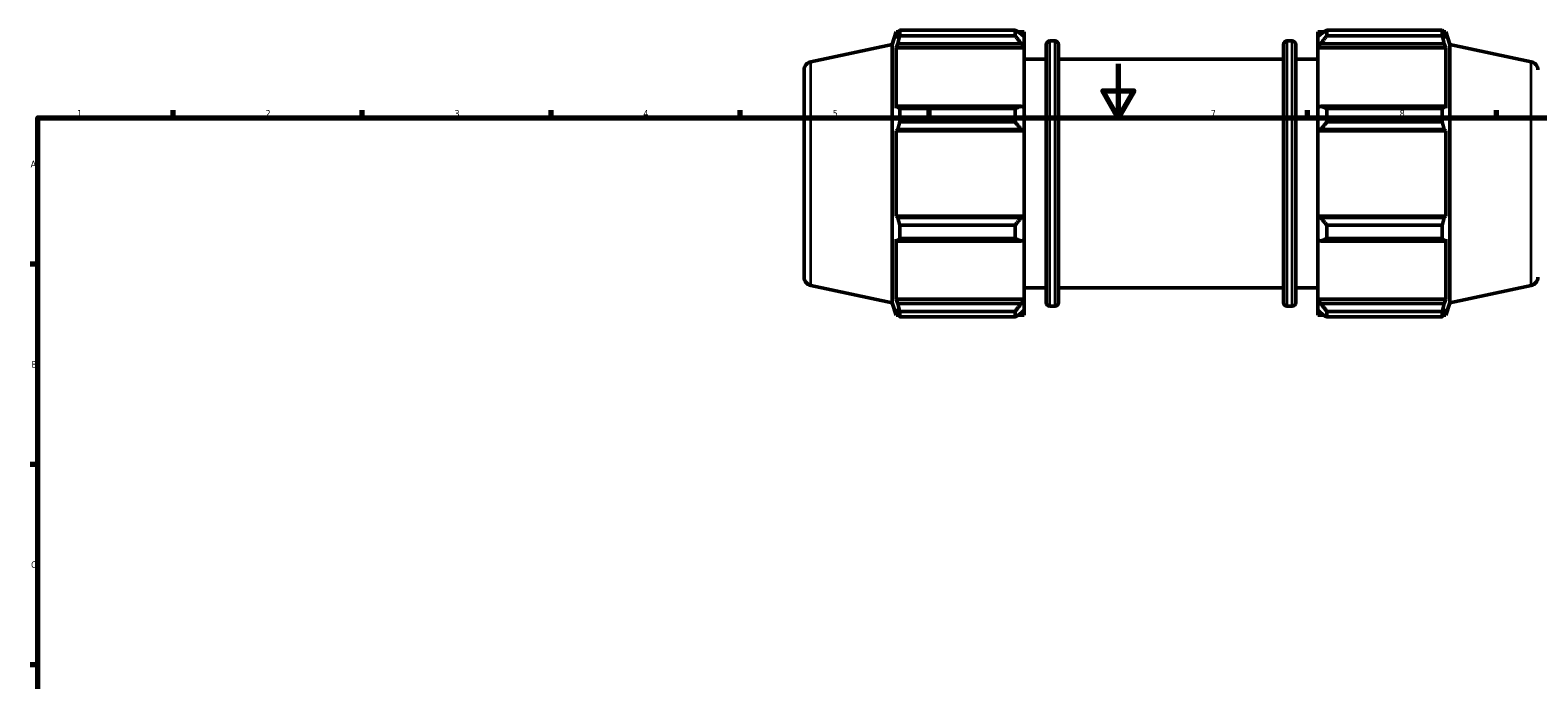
# Model space of a CAD drawing. Header units: millimetres. Extents: x 0 to 931, y 0 to 963.
# Tile 3 of 6: x 17 to 576, y 366 to 607. Entities that reach past the tile are written whole.
import ezdxf

# ---------------------------------------------------------------- set-up
doc = ezdxf.new("R2010")
doc.units = ezdxf.units.MM
for name, color, linetype, lineweight in [('Border (ISO)', 7, 'Continuous', 70), ('Visible (ISO)', 7, 'Continuous', 50), ('Visible Narrow (ISO)', 7, 'Continuous', 35)]:
    doc.layers.add(name, color=color, linetype=linetype, lineweight=lineweight)
doc.styles.add('Note Text (ISO)', font='tahoma.ttf')

# ---------------------------------------------------------------- blocks, each defined once
blk = doc.blocks.new('Borders Default Border')
at = {"layer": 'Border (ISO)'}
for p, q in [((70.08, 574), (70.08, 576.9)), ((140.17, 574), (140.17, 576.9)), ((210.25, 574), (210.25, 576.9)), ((280.33, 574), (280.33, 576.9)), ((350.42, 574), (350.42, 576.9)), ((490.58, 574), (490.58, 576.9)), ((560.67, 574), (560.67, 576.9)), ((20, 519.75), (17.1, 519.75)), ((20, 445.5), (17.1, 445.5)), ((20, 371.25), (17.1, 371.25))]:
    blk.add_line(p, q, dxfattribs=at)
at = {"layer": 'Border (ISO)', "flags": 128}
for points in [[(420.5, 594), (420.5, 574), (414.73, 584), (426.27, 584), (420.5, 574)], [(20, 20), (20, 574), (821, 574), (821, 20), (20, 20)]]:
    blk.add_lwpolyline(points, dxfattribs=at)
at = {"layer": 'Border (ISO)', "color": 232, "true_color": 0xca0064, "char_height": 2.5, "attachment_point": 7, "style": 'Note Text (ISO)'}
for s, insert in [('1', (34.48, 574.4)), ('2', (104.37, 574.4)), ('3', (174.43, 574.35)), ('4', (244.42, 574.4)), ('5', (314.64, 574.35)), ('6', (384.66, 574.35)), ('7', (454.77, 574.4)), ('8', (524.81, 574.34)), ('A', (17.29, 555.62)), ('B', (17.59, 481.37)), ('C', (17.43, 407.08))]:
    blk.add_mtext(s, dxfattribs=dict(at, insert=insert))

msp = doc.modelspace()

# ---------------------------------------------------------------- linework, layer by layer
at = {"layer": 'Visible (ISO)'}
for p, q in [((336.671, 601.228), (338.184, 605.886)), ((338.184, 605.886), (338.184, 603.454)), ((338.184, 605.886), (339.15, 605.886)), ((338.735, 605.07), (338.184, 603.454)), ((339.469, 604.46), (339.469, 606.503)), ((339.469, 606.503), (382.241, 606.503)), ((382.241, 604.46), (339.469, 604.46)), ((382.241, 604.46), (382.241, 606.503)), ((383.226, 605.886), (385.631, 605.886)), ((385.631, 603.993), (384.501, 605.07)), ((385.631, 603.993), (385.631, 605.886)), ((385.631, 603.993), (385.631, 600.45)), ((494.431, 605.886), (494.431, 603.993)), ((494.431, 605.886), (496.837, 605.886)), ((495.561, 605.07), (494.431, 603.993)), ((494.431, 600.45), (494.431, 603.993)), ((497.821, 606.503), (497.821, 604.46)), ((497.821, 606.503), (540.593, 606.503)), ((540.593, 604.46), (497.821, 604.46)), ((540.593, 604.46), (540.593, 606.503)), ((540.913, 605.886), (541.878, 605.886)), ((541.878, 603.454), (541.327, 605.07)), ((541.878, 603.454), (541.878, 605.886)), ((543.391, 601.228), (541.878, 605.886)), ((306.526, 594.821), (336.671, 601.228)), ((336.671, 505.453), (336.671, 601.228)), ((338.184, 599.949), (338.735, 601.452)), ((385.631, 599.949), (338.184, 599.949)), ((338.184, 599.949), (338.184, 577.603)), ((338.735, 601.452), (384.501, 601.452)), ((384.501, 601.452), (385.631, 600.45)), ((385.631, 600.45), (385.631, 599.949)), ((385.631, 577.864), (385.631, 599.949)), ((393.791, 505.446), (393.791, 601.236)), ((395.051, 602.496), (397.065, 602.496)), ((398.325, 601.236), (398.325, 505.446)), ((481.738, 505.446), (481.738, 601.236)), ((482.998, 602.496), (485.011, 602.496)), ((486.271, 601.236), (486.271, 505.446)), ((494.431, 600.45), (495.561, 601.452)), ((494.431, 599.949), (494.431, 600.45)), ((494.431, 599.949), (494.431, 577.864)), ((494.431, 599.949), (541.878, 599.949)), ((495.561, 601.452), (541.327, 601.452)), ((541.327, 601.452), (541.878, 599.949)), ((541.878, 577.603), (541.878, 599.949)), ((543.391, 505.453), (543.391, 601.228)), ((573.536, 594.821), (543.391, 601.228)), ((385.631, 595.716), (393.791, 595.716)), ((398.325, 595.716), (481.738, 595.716)), ((486.271, 595.716), (494.431, 595.716)), ((304.031, 591.74), (304.031, 514.941)), ((338.735, 578.386), (338.184, 577.603)), ((384.501, 578.386), (338.735, 578.386)), ((339.469, 572.472), (339.469, 577.404)), ((339.469, 577.404), (382.241, 577.404)), ((382.241, 572.472), (382.241, 577.404)), ((385.631, 577.864), (384.501, 578.386)), ((385.631, 577.864), (385.631, 569.311)), ((495.561, 578.386), (494.431, 577.864)), ((494.431, 569.311), (494.431, 577.864)), ((541.327, 578.386), (495.561, 578.386)), ((497.821, 577.404), (497.821, 572.472)), ((497.821, 577.404), (540.593, 577.404)), ((540.593, 572.472), (540.593, 577.404)), ((541.878, 577.603), (541.327, 578.386)), ((382.241, 572.472), (339.469, 572.472)), ((540.593, 572.472), (497.821, 572.472)), ((338.184, 569.141), (338.735, 569.651)), ((385.631, 569.141), (338.184, 569.141)), ((338.184, 569.141), (338.184, 537.54)), ((338.735, 569.651), (384.501, 569.651)), ((384.501, 569.651), (385.631, 569.311)), ((385.631, 569.311), (385.631, 569.141)), ((385.631, 537.54), (385.631, 569.141)), ((494.431, 569.311), (495.561, 569.651)), ((494.431, 569.141), (494.431, 569.311)), ((494.431, 569.141), (494.431, 537.54)), ((494.431, 569.141), (541.878, 569.141)), ((495.561, 569.651), (541.327, 569.651)), ((541.327, 569.651), (541.878, 569.141)), ((541.878, 537.54), (541.878, 569.141)), ((338.735, 537.03), (338.184, 537.54)), ((385.631, 537.54), (338.184, 537.54)), ((384.501, 537.03), (338.735, 537.03)), ((385.631, 537.37), (384.501, 537.03)), ((385.631, 537.54), (385.631, 537.37)), ((385.631, 537.37), (385.631, 528.817)), ((494.431, 537.37), (494.431, 537.54)), ((494.431, 537.54), (541.878, 537.54)), ((494.431, 528.817), (494.431, 537.37)), ((495.561, 537.03), (494.431, 537.37)), ((541.327, 537.03), (495.561, 537.03)), ((541.878, 537.54), (541.327, 537.03)), ((339.469, 529.277), (339.469, 534.209)), ((339.469, 534.209), (382.241, 534.209)), ((382.241, 529.277), (382.241, 534.209)), ((497.821, 534.209), (497.821, 529.277)), ((497.821, 534.209), (540.593, 534.209)), ((540.593, 529.277), (540.593, 534.209)), ((338.184, 529.078), (338.735, 528.295)), ((338.184, 529.078), (338.184, 506.733)), ((338.735, 528.295), (384.501, 528.295)), ((382.241, 529.277), (339.469, 529.277)), ((384.501, 528.295), (385.631, 528.817)), ((385.631, 506.733), (385.631, 528.817)), ((494.431, 528.817), (495.561, 528.295)), ((494.431, 528.817), (494.431, 506.733)), ((495.561, 528.295), (541.327, 528.295)), ((540.593, 529.277), (497.821, 529.277)), ((541.327, 528.295), (541.878, 529.078)), ((541.878, 506.733), (541.878, 529.078)), ((306.526, 511.86), (336.671, 505.453)), ((385.631, 510.966), (393.791, 510.966)), ((398.325, 510.966), (481.738, 510.966)), ((486.271, 510.966), (494.431, 510.966)), ((573.536, 511.86), (543.391, 505.453)), ((336.671, 505.453), (338.184, 500.796)), ((338.735, 505.229), (338.184, 506.733)), ((385.631, 506.733), (338.184, 506.733)), ((338.184, 503.228), (338.735, 501.611)), ((338.184, 503.228), (338.184, 500.796)), ((384.501, 505.229), (338.735, 505.229)), ((385.631, 506.231), (384.501, 505.229)), ((385.631, 506.733), (385.631, 506.231)), ((385.631, 506.231), (385.631, 502.689)), ((395.051, 504.186), (397.065, 504.186)), ((482.998, 504.186), (485.011, 504.186)), ((494.431, 506.231), (494.431, 506.733)), ((494.431, 506.733), (541.878, 506.733)), ((494.431, 502.689), (494.431, 506.231)), ((495.561, 505.229), (494.431, 506.231)), ((541.327, 505.229), (495.561, 505.229)), ((541.878, 506.733), (541.327, 505.229)), ((541.327, 501.611), (541.878, 503.228)), ((543.391, 505.453), (541.878, 500.796)), ((541.878, 500.796), (541.878, 503.228)), ((338.184, 500.796), (339.15, 500.796)), ((339.469, 500.178), (339.469, 502.221)), ((339.469, 502.221), (382.241, 502.221)), ((382.241, 500.178), (339.469, 500.178)), ((382.241, 500.178), (382.241, 502.221)), ((383.226, 500.796), (385.631, 500.796)), ((384.501, 501.611), (385.631, 502.689)), ((385.631, 500.796), (385.631, 502.689)), ((494.431, 502.689), (495.561, 501.611)), ((494.431, 502.689), (494.431, 500.796)), ((494.431, 500.796), (496.837, 500.796)), ((497.821, 502.221), (497.821, 500.178)), ((497.821, 502.221), (540.593, 502.221)), ((540.593, 500.178), (497.821, 500.178)), ((540.593, 500.178), (540.593, 502.221)), ((540.913, 500.796), (541.878, 500.796))]:
    msp.add_line(p, q, dxfattribs=at)
for centre, radius, start, end in [((395.051, 601.236), 1.26, 90, 180), ((397.065, 601.236), 1.26, 0, 90), ((482.998, 601.236), 1.26, 90, 180), ((485.011, 601.236), 1.26, 0, 90), ((307.181, 591.74), 3.15, 102, 180), ((572.881, 591.74), 3.15, 0, 78), ((307.181, 514.941), 3.15, 180, 258), ((572.881, 514.941), 3.15, 282, 0), ((395.051, 505.446), 1.26, 180, 270), ((397.065, 505.446), 1.26, 270, 0), ((482.998, 505.446), 1.26, 180, 270), ((485.011, 505.446), 1.26, 270, 0)]:
    msp.add_arc(centre, radius, start, end, dxfattribs=at)
for points, weights in [([(338.735, 605.07), (339.088, 605.772), (339.469, 606.503)], [1.00275534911, 1.00178570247, 1]), ([(339.469, 604.46), (339.088, 602.925), (338.735, 601.452)], [1, 1.00178570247, 1.00275534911]), ([(384.501, 605.07), (383.416, 605.772), (382.241, 606.503)], [1.00553892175, 1.01056952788, 1.01479621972]), ([(382.241, 604.46), (383.416, 602.925), (384.501, 601.452)], [1.01479621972, 1.01056952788, 1.00553892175]), ([(497.821, 606.503), (496.646, 605.772), (495.561, 605.07)], [1.01479621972, 1.01056952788, 1.00553892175]), ([(495.561, 601.452), (496.646, 602.925), (497.821, 604.46)], [1.00553892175, 1.01056952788, 1.01479621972]), ([(540.593, 606.503), (540.975, 605.772), (541.327, 605.07)], [1, 1.00178570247, 1.00275534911]), ([(541.327, 601.452), (540.975, 602.925), (540.593, 604.46)], [1.00275534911, 1.00178570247, 1]), ([(338.735, 578.386), (339.088, 577.905), (339.469, 577.404)], [1.00275534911, 1.00178570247, 1]), ([(384.501, 578.386), (383.416, 577.905), (382.241, 577.404)], [1.00553892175, 1.01056952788, 1.01479621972]), ([(497.821, 577.404), (496.646, 577.905), (495.561, 578.386)], [1.01479621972, 1.01056952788, 1.00553892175]), ([(540.593, 577.404), (540.975, 577.905), (541.327, 578.386)], [1, 1.00178570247, 1.00275534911]), ([(339.469, 572.472), (339.088, 571.033), (338.735, 569.651)], [1, 1.00178570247, 1.00275534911]), ([(382.241, 572.472), (383.416, 571.033), (384.501, 569.651)], [1.01479621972, 1.01056952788, 1.00553892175]), ([(495.561, 569.651), (496.646, 571.033), (497.821, 572.472)], [1.00553892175, 1.01056952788, 1.01479621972]), ([(541.327, 569.651), (540.975, 571.033), (540.593, 572.472)], [1.00275534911, 1.00178570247, 1]), ([(338.735, 537.03), (339.088, 535.649), (339.469, 534.209)], [1.00275534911, 1.00178570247, 1]), ([(384.501, 537.03), (383.416, 535.649), (382.241, 534.209)], [1.00553892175, 1.01056952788, 1.01479621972]), ([(497.821, 534.209), (496.646, 535.649), (495.561, 537.03)], [1.01479621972, 1.01056952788, 1.00553892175]), ([(540.593, 534.209), (540.975, 535.649), (541.327, 537.03)], [1, 1.00178570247, 1.00275534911]), ([(339.469, 529.277), (339.088, 528.776), (338.735, 528.295)], [1, 1.00178570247, 1.00275534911]), ([(382.241, 529.277), (383.416, 528.776), (384.501, 528.295)], [1.01479621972, 1.01056952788, 1.00553892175]), ([(495.561, 528.295), (496.646, 528.776), (497.821, 529.277)], [1.00553892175, 1.01056952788, 1.01479621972]), ([(541.327, 528.295), (540.975, 528.776), (540.593, 529.277)], [1.00275534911, 1.00178570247, 1]), ([(338.735, 505.229), (339.088, 503.756), (339.469, 502.221)], [1.00275534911, 1.00178570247, 1]), ([(384.501, 505.229), (383.416, 503.756), (382.241, 502.221)], [1.00553892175, 1.01056952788, 1.01479621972]), ([(497.821, 502.221), (496.646, 503.756), (495.561, 505.229)], [1.01479621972, 1.01056952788, 1.00553892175]), ([(540.593, 502.221), (540.975, 503.756), (541.327, 505.229)], [1, 1.00178570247, 1.00275534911]), ([(339.469, 500.178), (339.088, 500.909), (338.735, 501.611)], [1, 1.00178570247, 1.00275534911]), ([(382.241, 500.178), (383.416, 500.909), (384.501, 501.611)], [1.01479621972, 1.01056952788, 1.00553892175]), ([(495.561, 501.611), (496.646, 500.909), (497.821, 500.178)], [1.00553892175, 1.01056952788, 1.01479621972]), ([(541.327, 501.611), (540.975, 500.909), (540.593, 500.178)], [1.00275534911, 1.00178570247, 1])]:
    msp.add_rational_spline(points, weights, degree=2, dxfattribs=at)
at = {"layer": 'Visible Narrow (ISO)'}
for p, q in [((395.051, 601.89), (395.051, 504.791)), ((397.065, 504.791), (397.065, 601.89)), ((482.998, 601.89), (482.998, 504.791)), ((485.011, 504.791), (485.011, 601.89)), ((306.526, 512.371), (306.526, 594.31)), ((573.536, 512.371), (573.536, 594.31))]:
    msp.add_line(p, q, dxfattribs=at)

# ---------------------------------------------------------------- block references
msp.add_blockref('Borders Default Border', (0, 0))

doc.saveas('drawing.dxf')
